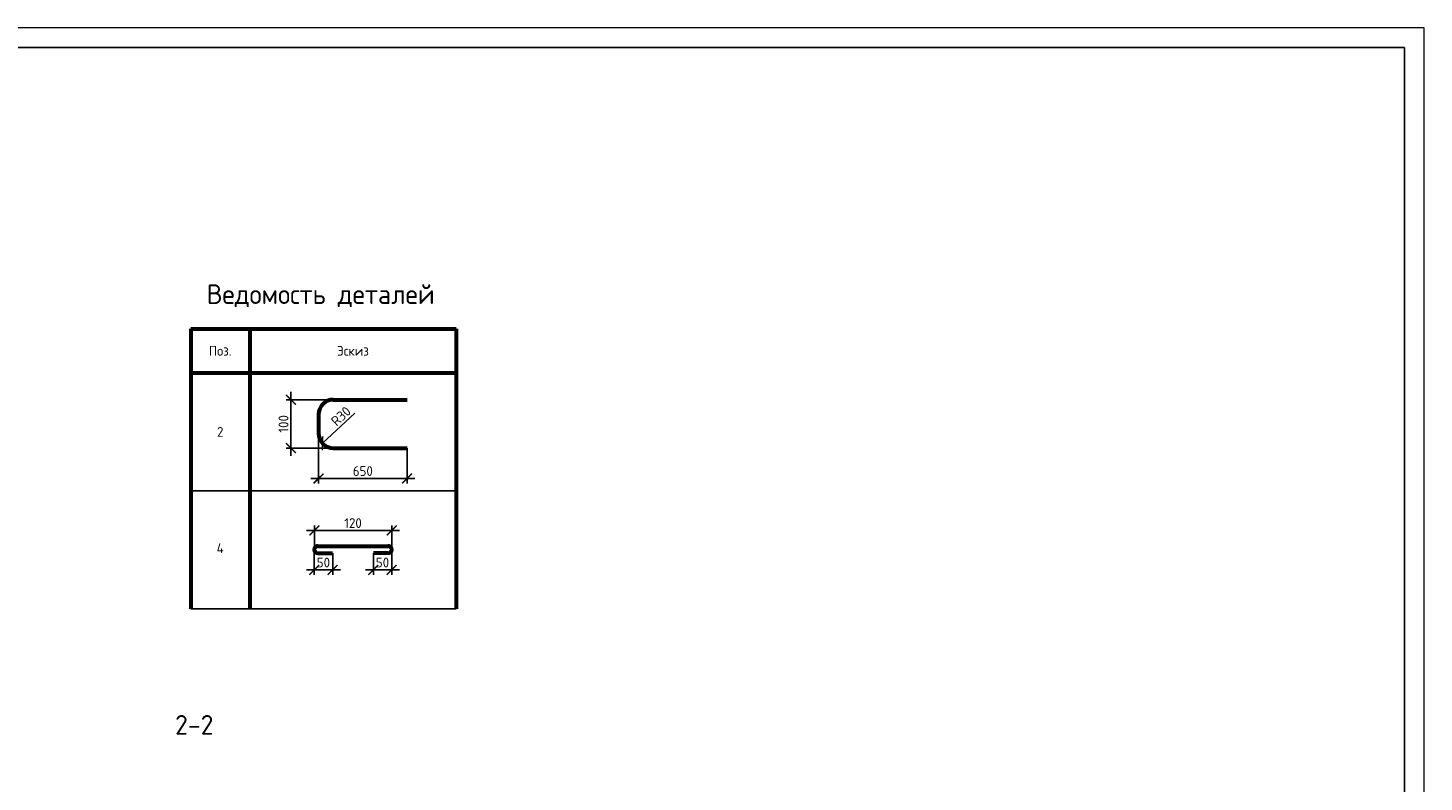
# Model space of a CAD drawing. Header units: millimetres. Extents: x 130535 to 1380046, y -231620 to 121434.
# Tile 43 of 135: x 433353 to 468853, y -29983 to -10800. Entities that reach past the tile are written whole.
import ezdxf
from ezdxf.enums import TextEntityAlignment as Align

# ---------------------------------------------------------------- set-up
doc = ezdxf.new("R2010")
doc.units = ezdxf.units.MM
doc.layers.get('DEFPOINTS').update_dxf_attribs({"lineweight": 0})
for name, color, linetype, lineweight in [('Основная 0.60', 7, 'Continuous', 60), ('РАЗМЕРЫ', 7, 'Continuous', 9), ('Текст 5.00', 7, 'Continuous', 50), ('ТОНКИЕ', 7, 'Continuous', 9)]:
    doc.layers.add(name, color=color, linetype=linetype, lineweight=lineweight)
doc.layers.add('ТОЛСТЫЕ_ОСНОВНЫЕ', color=7, linetype='Continuous')
doc.styles.add('GOST-2.304_Type-B', font='GOST_Common.ttf')
doc.dimstyles.new('СПДС', dxfattribs={"dimscale": 100, "dimtxt": 2.5, "dimasz": 2.5, "dimexe": 1.25, "dimexo": 0, "dimtad": 1, "dimdec": 0, "dimtxsty": 'GOST-2.304_Type-B', "dimblk": 'ARCHTICK', "dimcen": 2.5, "dimdle": 2, "dimadec": 0, "dimazin": 2, "dimtfac": 0.75, "dimtdec": 0, "dimtmove": 1, "dimatfit": 3, "dimfxl": 1, "dimtolj": 1, "dimarcsym": 1})

# ---------------------------------------------------------------- blocks, each defined once
blk = doc.blocks.new('*U1418')
at = {"layer": 'ТОЛСТЫЕ_ОСНОВНЫЕ'}
blk.add_lwpolyline([(20, 5), (589, 5), (589, 415), (20, 415)], close=True, dxfattribs=at)
at = {"layer": 'ТОНКИЕ'}
blk.add_lwpolyline([(0, 0), (594, 0), (594, 420), (0, 420)], close=True, dxfattribs=at)
blk = doc.blocks.new('_ArchTick')
at = {"color": 0, "linetype": 'ByBlock', "const_width": 0.15}
blk.add_lwpolyline([(-0.5, -0.5), (0.5, 0.5)], dxfattribs=at)
blk = doc.blocks.new('*D582')
at = {"layer": 'DEFPOINTS', "color": 0, "linetype": 'Continuous', "lineweight": 0, "transparency": 16777216}
for p in [(440041, -20257), (441119, -20257), (441119, -21486)]:
    blk.add_point(p, dxfattribs=at)
at = {"layer": 'РАЗМЕРЫ', "color": 0, "linetype": 'Continuous', "lineweight": -2, "transparency": 16777216}
for p, q in [((440041, -21686), (440041, -20057)), ((441119, -20257), (439916, -20257)), ((441119, -21486), (439916, -21486))]:
    blk.add_line(p, q, dxfattribs=at)
at = {"layer": 'РАЗМЕРЫ', "color": 0, "linetype": 'Continuous', "lineweight": -2, "transparency": 16777216, "xscale": 250, "yscale": 250, "zscale": 250}
for p, rotation in [((440041, -20257), 90), ((440041, -21486), 270)]:
    blk.add_blockref('_ArchTick', p, dxfattribs=dict(at, rotation=rotation))
at = {"layer": 'РАЗМЕРЫ', "color": 0, "linetype": 'Continuous', "lineweight": 0, "transparency": 16777216, "insert": (439853, -20871), "char_height": 250, "attachment_point": 5, "rotation": 90, "style": 'GOST-2.304_Type-B'}
blk.add_mtext('\\A1;100', dxfattribs=at)
blk = doc.blocks.new('*D583')
at = {"layer": 'DEFPOINTS', "color": 0, "linetype": 'Continuous', "lineweight": 0, "transparency": 16777216}
for p in [(440744, -21111), (442994, -21486), (442994, -22260)]:
    blk.add_point(p, dxfattribs=at)
at = {"layer": 'РАЗМЕРЫ', "color": 0, "linetype": 'Continuous', "lineweight": -2, "transparency": 16777216}
for p, q in [((440744, -21111), (440744, -22385)), ((442994, -21486), (442994, -22385)), ((440544, -22260), (443194, -22260))]:
    blk.add_line(p, q, dxfattribs=at)
at = {"layer": 'РАЗМЕРЫ', "color": 0, "linetype": 'Continuous', "lineweight": -2, "transparency": 16777216, "xscale": 250, "yscale": 250, "zscale": 250, "rotation": 180}
blk.add_blockref('_ArchTick', (440744, -22260), dxfattribs=at)
at = {"layer": 'РАЗМЕРЫ', "color": 0, "linetype": 'Continuous', "lineweight": -2, "transparency": 16777216, "xscale": 250, "yscale": 250, "zscale": 250}
blk.add_blockref('_ArchTick', (442994, -22260), dxfattribs=at)
at = {"layer": 'РАЗМЕРЫ', "color": 0, "linetype": 'Continuous', "lineweight": 0, "transparency": 16777216, "insert": (441869, -22072), "char_height": 250, "attachment_point": 5, "style": 'GOST-2.304_Type-B'}
blk.add_mtext('\\A1;650', dxfattribs=at)
blk = doc.blocks.new('*D584')
at = {"layer": 'DEFPOINTS', "color": 0, "linetype": 'Continuous', "lineweight": 0, "transparency": 16777216}
for p in [(441119, -21111), (440844, -21366)]:
    blk.add_point(p, dxfattribs=at)
at = {"layer": 'РАЗМЕРЫ', "color": 0, "linetype": 'Continuous', "lineweight": -2, "transparency": 16777216}
blk.add_line((441668, -20601), (440844, -21366), dxfattribs=at)
at = {"layer": 'РАЗМЕРЫ', "color": 0, "linetype": 'Continuous', "lineweight": -2, "transparency": 16777216, "xscale": 250, "yscale": 250, "zscale": 250, "rotation": 222.8482016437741}
blk.add_blockref('_ArchTick', (440844, -21366), dxfattribs=at)
at = {"layer": 'РАЗМЕРЫ', "color": 0, "linetype": 'Continuous', "lineweight": 0, "transparency": 16777216, "insert": (441312, -20676), "char_height": 250, "attachment_point": 5, "rotation": 42.8482, "style": 'GOST-2.304_Type-B'}
blk.add_mtext('\\A1;R30', dxfattribs=at)
blk = doc.blocks.new('*D585')
at = {"layer": 'DEFPOINTS', "color": 0, "linetype": 'Continuous', "lineweight": 0, "transparency": 16777216}
for p in [(442603, -24071), (442137, -24163), (442137, -24586)]:
    blk.add_point(p, dxfattribs=at)
at = {"layer": 'РАЗМЕРЫ', "color": 0, "linetype": 'Continuous', "lineweight": -2, "transparency": 16777216}
for p, q in [((442603, -24071), (442603, -24711)), ((442137, -24163), (442137, -24711)), ((442803, -24586), (441937, -24586))]:
    blk.add_line(p, q, dxfattribs=at)
at = {"layer": 'РАЗМЕРЫ', "color": 0, "linetype": 'Continuous', "lineweight": -2, "transparency": 16777216, "xscale": 250, "yscale": 250, "zscale": 250, "rotation": 180}
blk.add_blockref('_ArchTick', (442137, -24586), dxfattribs=at)
at = {"layer": 'РАЗМЕРЫ', "color": 0, "linetype": 'Continuous', "lineweight": -2, "transparency": 16777216, "xscale": 250, "yscale": 250, "zscale": 250}
blk.add_blockref('_ArchTick', (442603, -24586), dxfattribs=at)
at = {"layer": 'РАЗМЕРЫ', "color": 0, "linetype": 'Continuous', "lineweight": 0, "transparency": 16777216, "insert": (442370, -24398), "char_height": 250, "attachment_point": 5, "style": 'GOST-2.304_Type-B'}
blk.add_mtext('\\A1;50', dxfattribs=at)
blk = doc.blocks.new('*D586')
at = {"layer": 'DEFPOINTS', "color": 0, "linetype": 'Continuous', "lineweight": 0, "transparency": 16777216}
for p in [(440635, -24071), (441102, -24163), (441102, -24586)]:
    blk.add_point(p, dxfattribs=at)
at = {"layer": 'РАЗМЕРЫ', "color": 0, "linetype": 'Continuous', "lineweight": -2, "transparency": 16777216}
for p, q in [((440635, -24071), (440635, -24711)), ((441102, -24163), (441102, -24711)), ((440435, -24586), (441302, -24586))]:
    blk.add_line(p, q, dxfattribs=at)
at = {"layer": 'РАЗМЕРЫ', "color": 0, "linetype": 'Continuous', "lineweight": -2, "transparency": 16777216, "xscale": 250, "yscale": 250, "zscale": 250, "rotation": 180}
blk.add_blockref('_ArchTick', (440635, -24586), dxfattribs=at)
at = {"layer": 'РАЗМЕРЫ', "color": 0, "linetype": 'Continuous', "lineweight": -2, "transparency": 16777216, "xscale": 250, "yscale": 250, "zscale": 250}
blk.add_blockref('_ArchTick', (441102, -24586), dxfattribs=at)
at = {"layer": 'РАЗМЕРЫ', "color": 0, "linetype": 'Continuous', "lineweight": 0, "transparency": 16777216, "insert": (440868, -24398), "char_height": 250, "attachment_point": 5, "style": 'GOST-2.304_Type-B'}
blk.add_mtext('\\A1;50', dxfattribs=at)
blk = doc.blocks.new('*D587')
at = {"layer": 'DEFPOINTS', "color": 0, "linetype": 'Continuous', "lineweight": 0, "transparency": 16777216}
for p in [(442603, -23583), (440637, -24051), (442603, -24072)]:
    blk.add_point(p, dxfattribs=at)
at = {"layer": 'РАЗМЕРЫ', "color": 0, "linetype": 'Continuous', "lineweight": -2, "transparency": 16777216}
for p, q in [((440437, -23583), (442803, -23583)), ((440637, -24051), (440637, -23458)), ((442603, -24072), (442603, -23458))]:
    blk.add_line(p, q, dxfattribs=at)
at = {"layer": 'РАЗМЕРЫ', "color": 0, "linetype": 'Continuous', "lineweight": -2, "transparency": 16777216, "xscale": 250, "yscale": 250, "zscale": 250, "rotation": 180}
blk.add_blockref('_ArchTick', (440637, -23583), dxfattribs=at)
at = {"layer": 'РАЗМЕРЫ', "color": 0, "linetype": 'Continuous', "lineweight": -2, "transparency": 16777216, "xscale": 250, "yscale": 250, "zscale": 250}
blk.add_blockref('_ArchTick', (442603, -23583), dxfattribs=at)
at = {"layer": 'РАЗМЕРЫ', "color": 0, "linetype": 'Continuous', "lineweight": 0, "transparency": 16777216, "insert": (441620, -23395), "char_height": 250, "attachment_point": 5, "style": 'GOST-2.304_Type-B'}
blk.add_mtext('\\A1;120', dxfattribs=at)

msp = doc.modelspace()

# ---------------------------------------------------------------- linework, layer by layer
at = {"layer": 'Основная 0.60', "linetype": 'Continuous', "lineweight": 60}
for p, q in [((437492.3, -18451.1), (444242.3, -18451.1)), ((437492.3, -18451.1), (437492.3, -25576.1)), ((438992.3, -18451.1), (438992.3, -25576.1)), ((444242.3, -18451.1), (444242.3, -25576.1)), ((437492.3, -19576.1), (444242.3, -19576.1))]:
    msp.add_line(p, q, dxfattribs=at)
at = {"layer": 'Основная 0.60'}
for p, q in [((441118.6, -20256.7), (442993.6, -20256.7)), ((440743.6, -20631.7), (440743.6, -21111.2)), ((441118.6, -21486.2), (442993.6, -21486.2)), ((440726.6, -23979.1), (442511.7, -23979.1)), ((440726.6, -24162.7), (441101.6, -24162.7)), ((442511.7, -24162.7), (442136.7, -24162.7))]:
    msp.add_line(p, q, dxfattribs=at)
at = {"layer": 'Основная 0.60', "linetype": 'Continuous', "lineweight": -3}
for p, q in [((437492.3, -22576.1), (444242.3, -22576.1)), ((437492.3, -22576.1), (444242.3, -22576.1)), ((437492.3, -25576.1), (444242.3, -25576.1))]:
    msp.add_line(p, q, dxfattribs=at)
at = {"layer": 'Основная 0.60'}
for centre, radius, start, end in [((441118.6, -20631.7), 375, 90, 180), ((441118.6, -21111.2), 375, 180, 270), ((440726.6, -24070.9), 91.8, 90, 270), ((442511.7, -24070.9), 91.8, 270, 90)]:
    msp.add_arc(centre, radius, start, end, dxfattribs=at)

# ---------------------------------------------------------------- block references
at = {"xscale": 100, "yscale": 100, "zscale": 100}
msp.add_blockref('*U1418', (409452.6, -52800.3), dxfattribs=at)

# ---------------------------------------------------------------- texts
at = {"layer": 'Основная 0.60', "linetype": 'Continuous', "lineweight": -3, "attachment_point": 5, "style": 'GOST-2.304_Type-B'}
for s, insert, char_height, width in [('Ведомость деталей', (440797.3, -17612.7), 500, 6669.969), ('Поз.', (438242.3, -19013.6), 250, 1200), ('Эскиз', (441617.3, -19013.6), 250, 1200), ('2', (438242.3, -21076.1), 250, 1200), ('4', (438242.3, -24035.9), 250, 1200)]:
    msp.add_mtext(s, dxfattribs=dict(at, insert=insert, char_height=char_height, width=width))
at = {"layer": 'Текст 5.00', "style": 'GOST-2.304_Type-B'}
msp.add_text('2-2', height=500, dxfattribs=at).set_placement((437583.4, -28526.6), align=Align.MIDDLE_CENTER)

# ---------------------------------------------------------------- dimensions: what is measured, and where the dimension line sits
at = {"layer": 'РАЗМЕРЫ', "color": 3, "linetype": 'Continuous', "lineweight": 0}
for base, p1, p2, angle, text, picture, middle in [((440040.9, -20256.7), (441118.6, -21486.2), (441118.6, -20256.7), 90, '100', '*D582', (439853.4, -20871.5)), ((442136.7, -24585.8), (442603.5, -24070.9), (442136.7, -24162.7), 180, '50', '*D585', (442370.1, -24398.3))]:
    dim = msp.add_linear_dim(base=base, p1=p1, p2=p2, angle=angle, text=text, dimstyle='СПДС', override={"dimlfac": 0.2}, dxfattribs=at)
    dim.commit()
    dim.dimension.update_dxf_attribs({"geometry": picture, "text_midpoint": middle})
dim = msp.add_radius_dim(center=(441118.6, -21111.2), mpoint=(440843.6, -21366.3), text='R30', dimstyle='СПДС', override={"dimlfac": 0.2}, dxfattribs=at)
dim.commit()
dim.dimension.update_dxf_attribs({"geometry": '*D584', "text_midpoint": (441439.3, -20813.7), "dimtype": 164})
for base, p1, p2, text, picture, middle in [((442993.6, -22259.6), (440743.6, -21111.2), (442993.6, -21486.2), '650', '*D583', (441868.6, -22072.1)), ((442603.5, -23582.9), (440637, -24050.9), (442603.5, -24071.9), '120', '*D587', (441620.2, -23395.4)), ((441101.6, -24585.8), (440634.8, -24070.9), (441101.6, -24162.7), '50', '*D586', (440868.2, -24398.3))]:
    dim = msp.add_linear_dim(base=base, p1=p1, p2=p2, text=text, dimstyle='СПДС', override={"dimlfac": 0.2}, dxfattribs=at)
    dim.commit()
    dim.dimension.update_dxf_attribs({"geometry": picture, "text_midpoint": middle})

doc.saveas('drawing.dxf')
